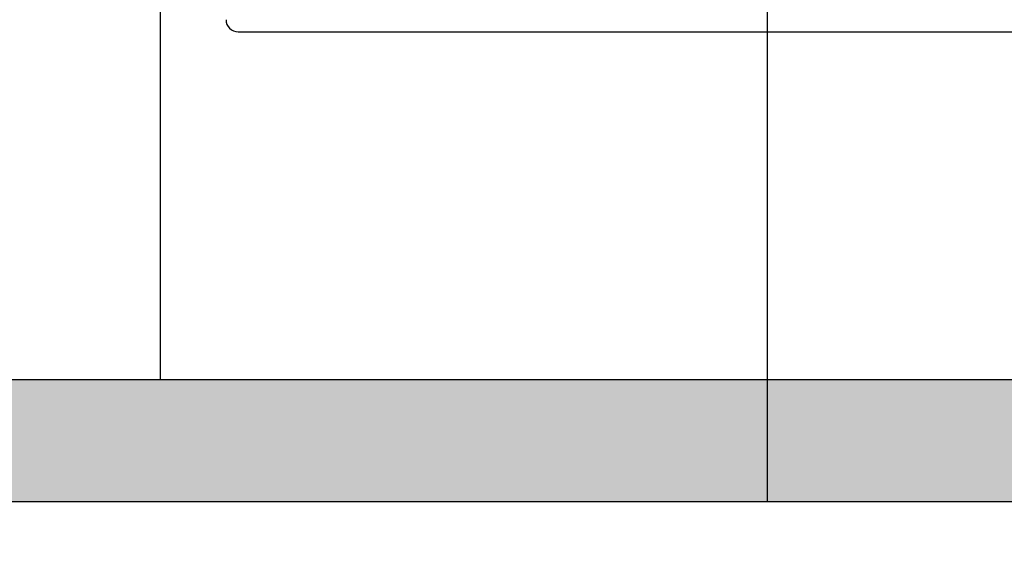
# Model space of a CAD drawing. Header units: millimetres. Extents: x 9412 to 81449, y 6786 to 18619.
# Tile 19 of 41: x 78372 to 78615, y 11700 to 11830. Entities that reach past the tile are written whole.
import ezdxf

# ---------------------------------------------------------------- set-up
doc = ezdxf.new("R2010")
doc.units = ezdxf.units.MM
doc.linetypes.add('DASHDOT', pattern=[1, 0.5, -0.25, 0, -0.25])
for name, color, linetype, lineweight in [('Kreskowanie', 8, 'Continuous', 13), ('Osie', 130, 'DASHDOT', 13), ('Rysunek', 7, 'Continuous', 25), ('S_OPISY_ZB', 3, 'Continuous', 25)]:
    doc.layers.add(name, color=color, linetype=linetype, lineweight=lineweight)
doc.styles.add('ISOCP', font='simplex.shx', dxfattribs={"width": 0.7})
doc.styles.add('styl3', font='arial.ttf', dxfattribs={"height": 180})
doc.dimstyles.new('ISO-100', dxfattribs={"dimtxt": 180, "dimasz": 130, "dimexe": 1.25, "dimexo": 0.625, "dimgap": 35, "dimtad": 1, "dimtoh": 1, "dimdec": 0, "dimtxsty": 'styl3', "dimcen": 5, "dimclrt": 256, "dimadec": 0, "dimazin": 0, "dimtfac": 1, "dimtdec": 0, "dimtmove": 0, "dimatfit": 3, "dimfxl": 1, "dimarcsym": 0})

# ---------------------------------------------------------------- blocks, each defined once
blk = doc.blocks.new('*D2')
at = {"layer": 'Defpoints', "color": 0}
for p in [(79931.79, 13076.44), (76210.98, 13075.81), (79931.79, 11323.66)]:
    blk.add_point(p, dxfattribs=at)
at = {"layer": 'S_OPISY_ZB', "color": 0, "linetype": 'ByBlock', "lineweight": -2, "ltscale": 200}
for p, q in [((76210.98, 13075.19), (76210.98, 11322.41)), ((79931.79, 13075.81), (79931.79, 11322.41)), ((76340.98, 11323.66), (79801.79, 11323.66))]:
    blk.add_line(p, q, dxfattribs=at)
at = {"layer": 'S_OPISY_ZB', "color": 0}
for points in [[(76340.98, 11345.32), (76340.98, 11301.99), (76210.98, 11323.66)], [(79801.79, 11301.99), (79801.79, 11345.32), (79931.79, 11323.66)]]:
    blk.add_solid(points, dxfattribs=at)
at = {"layer": 'S_OPISY_ZB', "insert": (77821.63, 11408.66), "char_height": 100, "attachment_point": 5, "style": 'ISOCP'}
blk.add_mtext('3720', dxfattribs=at)

msp = doc.modelspace()

# ---------------------------------------------------------------- hatches: boundary and pattern name
at = {"layer": 'Kreskowanie', "ltscale": 200}
h = msp.add_hatch(color=256, dxfattribs=at)
h.dxf.hatch_style = 1
h.paths.add_polyline_path([(79121.79, 11740.77), (78556.79, 11740.75), (78556.79, 11710.75), (79121.79, 11710.77)])
h.paths.add_polyline_path([(78556.79, 11740.75), (77991.81, 11740.73), (77991.82, 11710.53), (78556.79, 11710.75)])

# ---------------------------------------------------------------- linework, layer by layer
at = {"layer": 'Osie', "ltscale": 200}
msp.add_line((78556.79, 11710.75, -1.42), (78556.76, 12270.36, -1.42), dxfattribs=at)
at = {"layer": 'Rysunek', "ltscale": 200}
for p, q in [((78556.8, 12140.75, -1.42), (78556.8, 11826.75, -1.42)), ((78426.05, 11826.75, -1.42), (78687.55, 11826.75, -1.42)), ((79121.79, 11740.77, -1.42), (77991.81, 11740.73, -1.42)), ((79121.79, 11710.77, -1.42), (77991.82, 11710.53, -1.42))]:
    msp.add_line(p, q, dxfattribs=at)
at = {"layer": 'Rysunek', "ltscale": 200, "elevation": -1.42}
for points in [[(78406.8, 11987.75), (78406.8, 11740.75)], [(78556.8, 11826.75), (78556.8, 11710.75)]]:
    msp.add_lwpolyline(points, dxfattribs=at)
at = {"layer": 'Rysunek', "ltscale": 200}
msp.add_arc((78426.05, 11829.75, -1.42), 3, 180, 270, dxfattribs=at)

# ---------------------------------------------------------------- dimensions: what is measured, and where the dimension line sits
at = {"layer": 'S_OPISY_ZB', "ltscale": 200}
dim = msp.add_linear_dim(base=(79931.79, 11323.66), p1=(76210.98, 13075.81, 1.29), p2=(79931.79, 13076.44, 0.19), dimstyle='ISO-100', override={"dimtxt": 100, "dimrnd": 2, "dimtxsty": 'ISOCP'}, dxfattribs=at)
dim.commit()
dim.dimension.update_dxf_attribs({"geometry": '*D2', "text_midpoint": (77821.63, 11323.66), "dimtype": 160})

doc.saveas('drawing.dxf')
